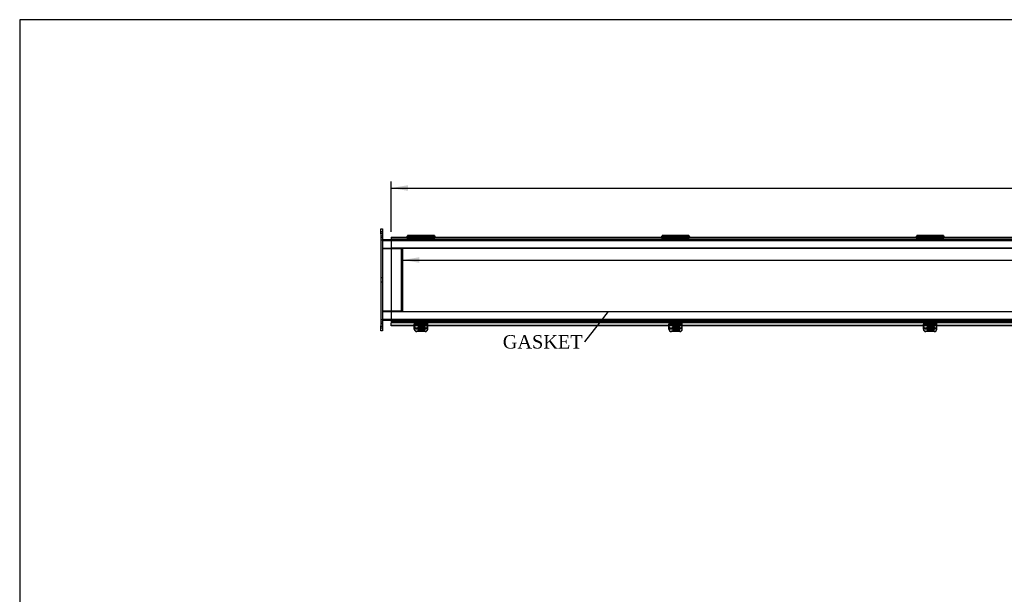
# Model space of a CAD drawing. Header units: inches. Extents: x 1 to 240, y -1 to 159.
# Tile 5 of 14: x 1 to 74, y 116 to 159. Entities that reach past the tile are written whole.
import ezdxf
from ezdxf import colors
from ezdxf.entities.mleader import LeaderData, LeaderLine
from ezdxf.enums import TextEntityAlignment as Align
from ezdxf.lldxf.tags import DXFTag
from ezdxf.math import Vec2, Vec3

# ---------------------------------------------------------------- set-up
doc = ezdxf.new("R2010")
doc.units = ezdxf.units.IN
doc.header["$MEASUREMENT"] = 0
for name, color, linetype in [('COM40176', 7, 'Continuous'), ('COM52631', 7, 'Continuous'), ('COM70666-2', 7, 'Continuous'), ('COM70693-12', 7, 'Continuous'), ('COM70694-12', 7, 'Continuous'), ('COM70695-2', 7, 'Continuous'), ('Default', 7, 'Continuous'), ('GSK11095', 7, 'Continuous'), ('HNG86641-1', 7, 'Continuous'), ('HNG86641-2', 7, 'Continuous'), ('HNG86641-3', 7, 'Continuous'), ('SCS19420', 7, 'Continuous')]:
    doc.layers.add(name, color=color, linetype=linetype)
doc.styles.add('SEACAD_Times_New_Roman', font='times.ttf')
tags = doc.linetypes.add('HIDDEN2', pattern=[0.1875, 0.125, -0.0625]).pattern_tags.tags
tags[6:7] = [DXFTag(74, 4), DXFTag(75, 0), DXFTag(340, '0'), DXFTag(46, 0.0), DXFTag(50, 0.0), DXFTag(44, 0.0), DXFTag(45, 0.0)]
tags[4:5] = [DXFTag(74, 4), DXFTag(75, 0), DXFTag(340, '0'), DXFTag(46, 0.0), DXFTag(50, 0.0), DXFTag(44, 0.0), DXFTag(45, 0.0)]
doc.dimstyles.new('HAMMOND_(STH_-_240x160)', dxfattribs={"dimtxt": 1, "dimasz": 1.25, "dimexe": 0.5, "dimexo": 0.5, "dimgap": 0.25, "dimtad": 0, "dimtih": 1, "dimtoh": 1, "dimzin": 0, "dimdsep": 46, "dimtxsty": 'SEACAD_Times_New_Roman', "dimblk1": '_SE_FILLED', "dimblk2": '_SE_FILLED', "dimsah": 1, "dimcen": 0.5, "dimadec": 0, "dimazin": 0, "dimtfac": 0.8, "dimtofl": 0, "dimtmove": 0, "dimatfit": 3, "dimfxl": 1, "dimtolj": 1, "dimtzin": 0, "dimarcsym": 0})

# ---------------------------------------------------------------- blocks, each defined once
blk = doc.blocks.new('_SE_FILLED')
at = {"color": 0}
blk.add_line((0, 0), (-1, 0), dxfattribs=at)
blk.add_solid([(0, 0), (-1, -0.1665), (-1, 0.1665), (0, 0)], dxfattribs=at)
blk = doc.blocks.new('SE2')
at = {"layer": 'COM40176', "color": 7, "linetype": 'HIDDEN2'}
for p, q in [((30.415, 136.471), (30.415, 136.479)), ((31.415, 136.479), (30.415, 136.479)), ((30.415, 136.471), (30.415, 136.46)), ((31.415, 136.455), (30.415, 136.455)), ((31.415, 136.422), (30.415, 136.422)), ((30.415, 136.198), (31.415, 136.198)), ((30.697, 136.168), (30.697, 136.144)), ((31.118, 136.295), (30.837, 136.295)), ((31.118, 136.271), (30.837, 136.271)), ((30.837, 136.04), (31.113, 136.04)), ((30.837, 136.016), (31.094, 136.016)), ((31.259, 136.144), (31.259, 136.168)), ((31.415, 136.471), (31.415, 136.479)), ((31.415, 136.471), (31.415, 136.46)), ((49.415, 136.471), (49.415, 136.479)), ((50.415, 136.479), (49.415, 136.479)), ((49.415, 136.471), (49.415, 136.46)), ((50.415, 136.455), (49.415, 136.455)), ((50.415, 136.422), (49.415, 136.422)), ((49.415, 136.198), (50.415, 136.198)), ((49.697, 136.168), (49.697, 136.144)), ((50.118, 136.295), (49.837, 136.295)), ((50.118, 136.271), (49.837, 136.271)), ((49.837, 136.04), (50.113, 136.04)), ((49.837, 136.016), (50.094, 136.016)), ((50.259, 136.144), (50.259, 136.168)), ((50.415, 136.471), (50.415, 136.479)), ((50.415, 136.471), (50.415, 136.46)), ((68.415, 136.471), (68.415, 136.479)), ((69.415, 136.479), (68.415, 136.479)), ((68.415, 136.471), (68.415, 136.46)), ((69.415, 136.455), (68.415, 136.455)), ((69.415, 136.422), (68.415, 136.422)), ((68.415, 136.198), (69.415, 136.198)), ((68.697, 136.168), (68.697, 136.144)), ((69.118, 136.295), (68.837, 136.295)), ((69.118, 136.271), (68.837, 136.271)), ((68.837, 136.04), (69.113, 136.04)), ((68.837, 136.016), (69.094, 136.016)), ((69.259, 136.144), (69.259, 136.168)), ((69.415, 136.471), (69.415, 136.479)), ((69.415, 136.471), (69.415, 136.46)), ((30.891, 135.941), (30.603, 135.941)), ((31.227, 135.941), (30.939, 135.941)), ((49.891, 135.941), (49.603, 135.941)), ((50.227, 135.941), (49.939, 135.941)), ((68.891, 135.941), (68.603, 135.941)), ((69.227, 135.941), (68.939, 135.941))]:
    blk.add_line(p, q, dxfattribs=at)
at = {"layer": 'COM40176', "color": 7, "linetype": 'Continuous'}
for p, q in [((30.415, 136.234), (30.415, 136.46)), ((31.415, 136.46), (30.415, 136.46)), ((30.415, 136.141), (30.415, 136.234)), ((30.415, 136.087), (30.415, 136.141)), ((30.415, 136.141), (31.415, 136.141)), ((31.094, 136.016), (31.118, 136.016)), ((31.113, 136.04), (31.118, 136.04)), ((31.415, 136.234), (31.415, 136.46)), ((31.415, 136.141), (31.415, 136.234)), ((31.415, 136.087), (31.415, 136.141)), ((49.415, 136.234), (49.415, 136.46)), ((50.415, 136.46), (49.415, 136.46)), ((49.415, 136.141), (49.415, 136.234)), ((49.415, 136.087), (49.415, 136.141)), ((49.415, 136.141), (50.415, 136.141)), ((50.094, 136.016), (50.118, 136.016)), ((50.113, 136.04), (50.118, 136.04)), ((50.415, 136.234), (50.415, 136.46)), ((50.415, 136.141), (50.415, 136.234)), ((50.415, 136.087), (50.415, 136.141)), ((68.415, 136.234), (68.415, 136.46)), ((69.415, 136.46), (68.415, 136.46)), ((68.415, 136.141), (68.415, 136.234)), ((68.415, 136.087), (68.415, 136.141)), ((68.415, 136.141), (69.415, 136.141)), ((69.094, 136.016), (69.118, 136.016)), ((69.113, 136.04), (69.118, 136.04)), ((69.415, 136.234), (69.415, 136.46)), ((69.415, 136.141), (69.415, 136.234)), ((69.415, 136.087), (69.415, 136.141)), ((31.227, 135.917), (30.603, 135.917)), ((50.227, 135.917), (49.603, 135.917)), ((69.227, 135.917), (68.603, 135.917))]:
    blk.add_line(p, q, dxfattribs=at)
at = {"layer": 'COM40176', "color": 7, "linetype": 'HIDDEN2'}
for centre, major_axis, start_param, end_param in [((30.603, 136.111), (0.188, 0), 3.141593, 4.712389), ((30.837, 136.168), (0.14, 0), 1.570796, 4.712389), ((30.837, 136.144), (0.14, 0), 1.570796, 4.712389), ((31.118, 136.168), (-0.14, 0), 2.930417, 4.712389), ((31.118, 136.144), (-0.14, 0), 3.121159, 4.712389), ((31.227, 136.111), (0.188, 0), 4.712389, 6.283185), ((49.603, 136.111), (0.188, 0), 3.141593, 4.712389), ((49.837, 136.168), (0.14, 0), 1.570796, 4.712389), ((49.837, 136.144), (0.14, 0), 1.570796, 4.712389), ((50.118, 136.168), (-0.14, 0), 2.930417, 4.712389), ((50.118, 136.144), (-0.14, 0), 3.121159, 4.712389), ((50.227, 136.111), (0.188, 0), 4.712389, 6.283185), ((68.603, 136.111), (0.188, 0), 3.141593, 4.712389), ((68.837, 136.168), (0.14, 0), 1.570796, 4.712389), ((68.837, 136.144), (0.14, 0), 1.570796, 4.712389), ((69.118, 136.168), (-0.141, 0), 2.930417, 4.712389), ((69.118, 136.144), (-0.141, 0), 3.121159, 4.712389), ((69.227, 136.111), (0.188, 0), 4.712389, 6.283185)]:
    blk.add_ellipse(centre, major_axis=major_axis, ratio=0.906308, start_param=start_param, end_param=end_param, dxfattribs=at)
at = {"layer": 'COM40176', "color": 7, "linetype": 'Continuous'}
for centre, major_axis, start_param, end_param in [((30.603, 136.087), (-0.188, 0), 0, 1.570796), ((31.118, 136.168), (-0.14, 0), 1.570796, 2.930417), ((31.118, 136.144), (-0.14, 0), 1.570796, 3.121159), ((31.227, 136.087), (-0.188, 0), 1.570796, 3.141593), ((49.603, 136.087), (-0.188, 0), 0, 1.570796), ((50.118, 136.168), (-0.14, 0), 1.570796, 2.930417), ((50.118, 136.144), (-0.14, 0), 1.570796, 3.121159), ((50.227, 136.087), (-0.188, 0), 1.570796, 3.141593), ((68.603, 136.087), (-0.188, 0), 0, 1.570796), ((69.118, 136.168), (-0.141, 0), 1.570796, 2.930417), ((69.118, 136.144), (-0.141, 0), 1.570796, 3.121159), ((69.227, 136.087), (-0.188, 0), 1.570796, 3.141593)]:
    blk.add_ellipse(centre, major_axis=major_axis, ratio=0.906308, start_param=start_param, end_param=end_param, dxfattribs=at)
at = {"layer": 'COM52631', "color": 7, "linetype": 'HIDDEN2'}
for p, q in [((30.415, 136.781), (30.415, 136.686)), ((31.415, 136.781), (31.415, 136.686)), ((49.415, 136.781), (49.415, 136.686)), ((50.415, 136.781), (50.415, 136.686)), ((68.415, 136.781), (68.415, 136.686)), ((69.415, 136.781), (69.415, 136.686)), ((30.415, 136.686), (31.415, 136.686)), ((30.415, 136.686), (30.415, 136.658)), ((30.415, 136.658), (30.415, 136.479)), ((30.603, 136.158), (31.227, 136.158)), ((30.603, 136.118), (31.149, 136.118)), ((30.808, 136.384), (30.808, 136.344)), ((31.021, 136.344), (31.021, 136.384)), ((31.415, 136.658), (31.415, 136.686)), ((31.415, 136.479), (31.415, 136.658)), ((49.415, 136.686), (50.415, 136.686)), ((49.415, 136.686), (49.415, 136.658)), ((49.415, 136.658), (49.415, 136.479)), ((49.603, 136.158), (50.227, 136.158)), ((49.603, 136.118), (50.149, 136.118)), ((49.808, 136.384), (49.808, 136.344)), ((50.021, 136.344), (50.021, 136.384)), ((50.415, 136.658), (50.415, 136.686)), ((50.415, 136.479), (50.415, 136.658)), ((68.415, 136.686), (69.415, 136.686)), ((68.415, 136.686), (68.415, 136.658)), ((68.415, 136.658), (68.415, 136.479)), ((68.603, 136.158), (69.227, 136.158)), ((68.603, 136.118), (69.149, 136.118)), ((68.808, 136.384), (68.808, 136.344)), ((69.021, 136.344), (69.021, 136.384)), ((69.415, 136.658), (69.415, 136.686)), ((69.415, 136.479), (69.415, 136.658))]:
    blk.add_line(p, q, dxfattribs=at)
at = {"layer": 'COM52631', "color": 7, "linetype": 'Continuous'}
for p, q in [((31.149, 136.118), (31.227, 136.118)), ((50.149, 136.118), (50.227, 136.118)), ((69.149, 136.118), (69.227, 136.118))]:
    blk.add_line(p, q, dxfattribs=at)
at = {"layer": 'COM52631', "color": 7, "linetype": 'HIDDEN2'}
for centre, start_param, end_param in [((30.603, 136.328), 0, 1.570796), ((30.603, 136.288), 0, 1.570796), ((31.227, 136.328), 1.570796, 3.141593), ((31.227, 136.288), 1.68406, 3.141593), ((49.603, 136.328), 0, 1.570796), ((49.603, 136.288), 0, 1.570796), ((50.227, 136.328), 1.570796, 3.141593), ((50.227, 136.288), 1.684064, 3.141593), ((68.603, 136.328), 0, 1.570796), ((68.603, 136.288), 0, 1.570796), ((69.227, 136.328), 1.570796, 3.141593), ((69.227, 136.288), 1.684063, 3.141593)]:
    blk.add_ellipse(centre, major_axis=(-0.188, 0), ratio=0.906308, start_param=start_param, end_param=end_param, dxfattribs=at)
for centre, major_axis in [((30.915, 136.384), (0.107, 0)), ((30.915, 136.344), (0.107, 0)), ((49.915, 136.384), (-0.107, 0)), ((49.915, 136.344), (-0.107, 0)), ((68.915, 136.384), (0.107, 0)), ((68.915, 136.344), (0.107, 0))]:
    blk.add_ellipse(centre, major_axis=major_axis, ratio=0.906308, dxfattribs=at)
at = {"layer": 'COM52631', "color": 7, "linetype": 'Continuous'}
for centre, end_param in [((31.227, 136.288), 1.68406), ((50.227, 136.288), 1.684064), ((69.227, 136.288), 1.684063)]:
    blk.add_ellipse(centre, major_axis=(-0.188, 0), ratio=0.906308, start_param=1.570796, end_param=end_param, dxfattribs=at)
at = {"layer": 'COM70666-2', "color": 7, "linetype": 'Continuous'}
for p, q in [((27.915, 143.219), (27.915, 143.594)), ((27.915, 143.594), (28.04, 143.594)), ((28.04, 143.594), (28.04, 143.219)), ((27.915, 143.219), (27.915, 136.344)), ((28.04, 143.219), (28.04, 136.344)), ((27.915, 135.969), (27.915, 136.344)), ((28.04, 135.969), (27.915, 135.969)), ((28.04, 136.344), (28.04, 135.969))]:
    blk.add_line(p, q, dxfattribs=at)
at = {"layer": 'COM70666-2', "color": 7, "linetype": 'HIDDEN2'}
for p, q in [((28.04, 143.359), (27.915, 143.359)), ((28.04, 143.234), (27.915, 143.234)), ((27.915, 143.078), (28.04, 143.078)), ((27.915, 142.953), (28.04, 142.953)), ((28.04, 142.75), (27.915, 142.75)), ((28.04, 139.922), (27.915, 139.922)), ((27.915, 139.641), (28.04, 139.641)), ((27.915, 136.813), (28.04, 136.813)), ((28.04, 136.609), (27.915, 136.609)), ((28.04, 136.484), (27.915, 136.484)), ((27.915, 136.328), (28.04, 136.328)), ((27.915, 136.203), (28.04, 136.203))]:
    blk.add_line(p, q, dxfattribs=at)
at = {"layer": 'COM70693-12', "color": 7, "linetype": 'Continuous'}
for p, q in [((28.04, 142.781), (28.681, 142.781)), ((28.04, 142.156), (28.681, 142.156)), ((28.04, 137.406), (28.681, 137.406)), ((28.04, 136.781), (28.681, 136.781))]:
    blk.add_line(p, q, dxfattribs=at)
at = {"layer": 'COM70693-12', "color": 7, "linetype": 'HIDDEN2'}
for p, q in [((28.04, 142.709), (147.79, 142.709)), ((28.681, 142.781), (147.149, 142.781)), ((28.681, 142.156), (147.149, 142.156)), ((28.04, 136.853), (147.79, 136.853)), ((28.681, 137.406), (147.149, 137.406)), ((28.681, 136.781), (147.149, 136.781))]:
    blk.add_line(p, q, dxfattribs=at)
at = {"layer": 'COM70694-12', "color": 7, "linetype": 'Continuous'}
for p, q in [((28.681, 142.968), (28.681, 142.86)), ((28.681, 142.968), (147.149, 142.968)), ((28.681, 142.86), (28.681, 136.701)), ((28.681, 136.701), (28.681, 136.593)), ((28.681, 136.593), (147.149, 136.593)), ((28.681, 136.593), (28.681, 136.548)), ((28.681, 136.374), (28.681, 136.548)), ((28.681, 136.357), (28.681, 136.374)), ((30.415, 136.374), (28.681, 136.374)), ((30.415, 136.357), (28.681, 136.357)), ((49.415, 136.374), (31.415, 136.374)), ((49.415, 136.357), (31.415, 136.357)), ((68.415, 136.374), (50.415, 136.374)), ((68.415, 136.357), (50.415, 136.357)), ((87.415, 136.374), (69.415, 136.374)), ((87.415, 136.357), (69.415, 136.357))]:
    blk.add_line(p, q, dxfattribs=at)
at = {"layer": 'COM70694-12', "color": 7, "linetype": 'HIDDEN2'}
for p, q in [((29.885, 142.896), (29.885, 142.968)), ((29.945, 142.968), (29.945, 142.896)), ((31.885, 142.896), (31.885, 142.968)), ((31.945, 142.968), (31.945, 142.896)), ((48.885, 142.896), (48.885, 142.968)), ((48.945, 142.968), (48.945, 142.896)), ((50.885, 142.896), (50.885, 142.968)), ((50.945, 142.968), (50.945, 142.896)), ((67.885, 142.896), (67.885, 142.968)), ((67.945, 142.968), (67.945, 142.896)), ((69.885, 142.896), (69.885, 142.968)), ((69.945, 142.968), (69.945, 142.896)), ((31.415, 136.374), (30.415, 136.374)), ((31.415, 136.357), (30.415, 136.357)), ((50.415, 136.374), (49.415, 136.374)), ((50.415, 136.357), (49.415, 136.357)), ((69.415, 136.374), (68.415, 136.374)), ((69.415, 136.357), (68.415, 136.357))]:
    blk.add_line(p, q, dxfattribs=at)
at = {"layer": 'COM70695-2', "color": 7, "linetype": 'Continuous'}
for p, q in [((28.04, 142.125), (28.681, 142.125)), ((28.681, 137.437), (28.04, 137.437))]:
    blk.add_line(p, q, dxfattribs=at)
at = {"layer": 'COM70695-2', "color": 7, "linetype": 'HIDDEN2'}
for p, q in [((28.681, 142.125), (29.54, 142.125)), ((29.54, 142.125), (29.54, 137.437)), ((29.54, 137.437), (28.681, 137.437))]:
    blk.add_line(p, q, dxfattribs=at)
at = {"layer": 'GSK11095', "color": 7, "linetype": 'HIDDEN2'}
for p, q in [((147.149, 142.896), (28.681, 142.896)), ((28.681, 142.896), (28.681, 142.896)), ((147.149, 142.146), (28.681, 142.146)), ((28.681, 142.146), (28.681, 142.146)), ((28.681, 142.146), (29.431, 142.146)), ((29.431, 142.146), (29.431, 142.146)), ((29.431, 142.146), (29.431, 137.415)), ((28.681, 137.415), (28.681, 137.415)), ((28.681, 137.415), (147.149, 137.415)), ((28.681, 137.415), (29.431, 137.415)), ((29.431, 137.415), (29.431, 137.415)), ((28.681, 136.665), (28.681, 136.665)), ((28.681, 136.665), (147.149, 136.665))]:
    blk.add_line(p, q, dxfattribs=at)
at = {"layer": 'HNG86641-1', "color": 7, "linetype": 'HIDDEN2'}
for p, q in [((29.915, 142.821), (29.915, 142.896)), ((31.915, 142.821), (29.915, 142.821)), ((31.411, 143.021), (30.419, 143.021)), ((30.419, 142.968), (30.419, 142.901)), ((31.411, 142.932), (30.419, 142.932)), ((31.411, 142.901), (30.419, 142.901)), ((30.419, 142.896), (30.419, 142.901)), ((30.419, 142.896), (30.419, 142.821)), ((31.411, 142.901), (31.411, 142.968)), ((31.411, 142.901), (31.411, 142.896)), ((31.411, 142.896), (31.411, 142.821)), ((31.915, 142.821), (31.915, 142.896)), ((48.915, 142.821), (48.915, 142.896)), ((50.915, 142.821), (48.915, 142.821)), ((50.411, 143.021), (49.419, 143.021)), ((49.419, 142.968), (49.419, 142.901)), ((50.411, 142.932), (49.419, 142.932)), ((50.411, 142.901), (49.419, 142.901)), ((49.419, 142.896), (49.419, 142.901)), ((49.419, 142.896), (49.419, 142.821)), ((50.411, 142.901), (50.411, 142.968)), ((50.411, 142.901), (50.411, 142.896)), ((50.411, 142.896), (50.411, 142.821)), ((50.915, 142.821), (50.915, 142.896)), ((67.915, 142.821), (67.915, 142.896)), ((69.915, 142.821), (67.915, 142.821)), ((69.411, 143.021), (68.419, 143.021)), ((68.419, 142.968), (68.419, 142.901)), ((69.411, 142.932), (68.419, 142.932)), ((69.411, 142.901), (68.419, 142.901)), ((68.419, 142.896), (68.419, 142.901)), ((68.419, 142.896), (68.419, 142.821)), ((69.411, 142.901), (69.411, 142.968)), ((69.411, 142.901), (69.411, 142.896)), ((69.411, 142.896), (69.411, 142.821)), ((69.915, 142.821), (69.915, 142.896))]:
    blk.add_line(p, q, dxfattribs=at)
at = {"layer": 'HNG86641-1', "color": 7, "linetype": 'Continuous'}
for p, q in [((30.419, 143.096), (30.419, 142.968)), ((31.411, 143.096), (30.419, 143.096)), ((31.411, 142.968), (31.411, 143.096)), ((49.419, 143.096), (49.419, 142.968)), ((50.411, 143.096), (49.419, 143.096)), ((50.411, 142.968), (50.411, 143.096)), ((68.419, 143.096), (68.419, 142.968)), ((69.411, 143.096), (68.419, 143.096)), ((69.411, 142.968), (69.411, 143.096))]:
    blk.add_line(p, q, dxfattribs=at)
at = {"layer": 'HNG86641-2', "color": 7, "linetype": 'Continuous'}
for p, q in [((29.915, 143.096), (29.915, 142.968)), ((30.411, 143.096), (29.915, 143.096)), ((30.411, 143.096), (30.411, 142.968)), ((31.419, 142.968), (31.419, 143.096)), ((31.915, 143.096), (31.419, 143.096)), ((31.915, 143.096), (31.915, 142.968)), ((48.915, 143.096), (48.915, 142.968)), ((49.411, 143.096), (48.915, 143.096)), ((49.411, 143.096), (49.411, 142.968)), ((50.419, 142.968), (50.419, 143.096)), ((50.915, 143.096), (50.419, 143.096)), ((50.915, 143.096), (50.915, 142.968)), ((67.915, 143.096), (67.915, 142.968)), ((68.411, 143.096), (67.915, 143.096)), ((68.411, 143.096), (68.411, 142.968)), ((69.419, 142.968), (69.419, 143.096)), ((69.915, 143.096), (69.419, 143.096)), ((69.915, 143.096), (69.915, 142.968))]:
    blk.add_line(p, q, dxfattribs=at)
at = {"layer": 'HNG86641-2', "color": 7, "linetype": 'HIDDEN2'}
for p, q in [((30.411, 143.021), (29.915, 143.021)), ((29.915, 142.968), (29.915, 142.896)), ((29.915, 142.921), (30.411, 142.921)), ((29.915, 142.875), (30.411, 142.875)), ((29.915, 142.856), (31.915, 142.856)), ((29.915, 142.821), (29.915, 142.781)), ((30.411, 142.968), (30.411, 142.823)), ((31.419, 142.865), (30.411, 142.865)), ((30.411, 142.823), (30.411, 142.788)), ((30.411, 142.788), (31.419, 142.788)), ((31.915, 143.021), (31.419, 143.021)), ((31.419, 142.823), (31.419, 142.968)), ((31.419, 142.921), (31.915, 142.921)), ((31.419, 142.875), (31.915, 142.875)), ((31.419, 142.788), (31.419, 142.823)), ((31.915, 142.968), (31.915, 142.896)), ((31.915, 142.821), (31.915, 142.781)), ((49.411, 143.021), (48.915, 143.021)), ((48.915, 142.968), (48.915, 142.896)), ((48.915, 142.921), (49.411, 142.921)), ((48.915, 142.875), (49.411, 142.875)), ((48.915, 142.856), (50.915, 142.856)), ((48.915, 142.821), (48.915, 142.781)), ((49.411, 142.968), (49.411, 142.823)), ((50.419, 142.865), (49.411, 142.865)), ((49.411, 142.823), (49.411, 142.788)), ((49.411, 142.788), (50.419, 142.788)), ((50.915, 143.021), (50.419, 143.021)), ((50.419, 142.823), (50.419, 142.968)), ((50.419, 142.921), (50.915, 142.921)), ((50.419, 142.875), (50.915, 142.875)), ((50.419, 142.788), (50.419, 142.823)), ((50.915, 142.968), (50.915, 142.896)), ((50.915, 142.821), (50.915, 142.781)), ((68.411, 143.021), (67.915, 143.021)), ((67.915, 142.968), (67.915, 142.896)), ((67.915, 142.921), (68.411, 142.921)), ((67.915, 142.875), (68.411, 142.875)), ((67.915, 142.856), (69.915, 142.856)), ((67.915, 142.821), (67.915, 142.781)), ((68.411, 142.968), (68.411, 142.823)), ((69.419, 142.865), (68.411, 142.865)), ((68.411, 142.823), (68.411, 142.788)), ((68.411, 142.788), (69.419, 142.788)), ((69.915, 143.021), (69.419, 143.021)), ((69.419, 142.823), (69.419, 142.968)), ((69.419, 142.921), (69.915, 142.921)), ((69.419, 142.875), (69.915, 142.875)), ((69.419, 142.788), (69.419, 142.823)), ((69.915, 142.968), (69.915, 142.896)), ((69.915, 142.821), (69.915, 142.781))]:
    blk.add_line(p, q, dxfattribs=at)
at = {"layer": 'HNG86641-3', "color": 7, "linetype": 'Continuous'}
for p, q in [((29.915, 143.021), (29.902, 143.021)), ((30.419, 143.021), (30.411, 143.021)), ((31.419, 143.021), (31.411, 143.021)), ((31.927, 143.021), (31.915, 143.021)), ((48.915, 143.021), (48.902, 143.021)), ((49.419, 143.021), (49.411, 143.021)), ((50.419, 143.021), (50.411, 143.021)), ((50.927, 143.021), (50.915, 143.021)), ((67.915, 143.021), (67.902, 143.021)), ((68.419, 143.021), (68.411, 143.021)), ((69.419, 143.021), (69.411, 143.021)), ((69.927, 143.021), (69.915, 143.021))]:
    blk.add_line(p, q, dxfattribs=at)
at = {"layer": 'HNG86641-3', "color": 7, "linetype": 'HIDDEN2'}
for p, q in [((30.411, 143.021), (29.915, 143.021)), ((31.411, 143.021), (30.419, 143.021)), ((31.915, 143.021), (31.419, 143.021)), ((49.411, 143.021), (48.915, 143.021)), ((50.411, 143.021), (49.419, 143.021)), ((50.915, 143.021), (50.419, 143.021)), ((68.411, 143.021), (67.915, 143.021)), ((69.411, 143.021), (68.419, 143.021)), ((69.915, 143.021), (69.419, 143.021))]:
    blk.add_line(p, q, dxfattribs=at)
for centre, start, end in [((29.902, 142.958), 171.25715, 270), ((31.927, 142.958), 270, 0), ((31.927, 142.958), 0, 8.74285), ((48.902, 142.958), 171.25715, 270), ((50.927, 142.958), 270, 0), ((50.927, 142.958), 0, 8.74285), ((67.902, 142.958), 171.25715, 270), ((69.927, 142.958), 270, 0), ((69.927, 142.958), 0, 8.74285)]:
    blk.add_arc(centre, 0.0625, start, end, dxfattribs=at)
at = {"layer": 'HNG86641-3', "color": 7, "linetype": 'Continuous'}
for centre, start, end in [((29.902, 142.958), 90, 171.25715), ((31.927, 142.958), 8.74285, 90), ((48.902, 142.958), 90, 171.25715), ((50.927, 142.958), 8.74285, 90), ((67.902, 142.958), 90, 171.25715), ((69.927, 142.958), 8.74285, 90)]:
    blk.add_arc(centre, 0.0625, start, end, dxfattribs=at)
at = {"layer": 'SCS19420', "color": 7, "linetype": 'HIDDEN2'}
for p, q in [((30.675, 136.181), (30.675, 136.168)), ((30.855, 136.179), (30.689, 136.179)), ((30.79, 136.477), (30.79, 136.193)), ((30.855, 136.151), (30.801, 136.151)), ((30.838, 136.193), (30.838, 136.174)), ((30.838, 136.193), (30.888, 136.193)), ((30.838, 136.174), (30.838, 136.173)), ((30.855, 136.174), (30.838, 136.174)), ((30.838, 136.173), (30.838, 136.141)), ((30.888, 136.147), (30.838, 136.147)), ((30.869, 136.193), (30.855, 136.179)), ((30.855, 136.178), (30.855, 136.179)), ((30.855, 136.178), (30.855, 136.151)), ((30.888, 136.174), (30.855, 136.174)), ((30.855, 136.151), (30.88, 136.173)), ((30.95, 136.264), (30.88, 136.264)), ((30.88, 136.264), (30.88, 136.232)), ((30.88, 136.232), (30.88, 136.222)), ((30.88, 136.222), (30.88, 136.173)), ((30.888, 136.238), (30.888, 136.219)), ((30.888, 136.238), (30.938, 136.238)), ((30.938, 136.219), (30.888, 136.219)), ((30.888, 136.219), (30.888, 136.174)), ((30.888, 136.147), (30.888, 136.141)), ((30.938, 136.238), (30.938, 136.219)), ((30.938, 136.174), (30.938, 136.219)), ((30.938, 136.193), (30.988, 136.193)), ((30.975, 136.174), (30.938, 136.174)), ((30.938, 136.147), (30.938, 136.141)), ((30.988, 136.147), (30.938, 136.147)), ((30.95, 136.264), (30.95, 136.232)), ((30.95, 136.222), (30.95, 136.232)), ((30.95, 136.173), (30.95, 136.222)), ((30.95, 136.173), (30.975, 136.151)), ((30.975, 136.179), (30.961, 136.193)), ((30.975, 136.179), (30.975, 136.178)), ((31.141, 136.179), (30.975, 136.179)), ((30.975, 136.151), (30.975, 136.178)), ((30.988, 136.174), (30.975, 136.174)), ((31.029, 136.151), (30.975, 136.151)), ((30.988, 136.193), (30.988, 136.174)), ((30.988, 136.173), (30.988, 136.174)), ((30.988, 136.141), (30.988, 136.173)), ((31.04, 136.193), (31.04, 136.477)), ((31.155, 136.168), (31.155, 136.181)), ((49.675, 136.181), (49.675, 136.168)), ((49.855, 136.179), (49.689, 136.179)), ((49.79, 136.477), (49.79, 136.193)), ((49.855, 136.151), (49.801, 136.151)), ((49.838, 136.193), (49.838, 136.174)), ((49.838, 136.193), (49.888, 136.193)), ((49.838, 136.174), (49.838, 136.173)), ((49.855, 136.174), (49.838, 136.174)), ((49.838, 136.173), (49.838, 136.141)), ((49.888, 136.147), (49.838, 136.147)), ((49.869, 136.193), (49.855, 136.179)), ((49.855, 136.178), (49.855, 136.179)), ((49.855, 136.178), (49.855, 136.151)), ((49.888, 136.174), (49.855, 136.174)), ((49.855, 136.151), (49.88, 136.173)), ((49.95, 136.264), (49.88, 136.264)), ((49.88, 136.264), (49.88, 136.232)), ((49.88, 136.232), (49.88, 136.222)), ((49.88, 136.222), (49.88, 136.173)), ((49.888, 136.238), (49.888, 136.219)), ((49.888, 136.238), (49.938, 136.238)), ((49.938, 136.219), (49.888, 136.219)), ((49.888, 136.219), (49.888, 136.174)), ((49.888, 136.147), (49.888, 136.141)), ((49.938, 136.238), (49.938, 136.219)), ((49.938, 136.174), (49.938, 136.219)), ((49.938, 136.193), (49.988, 136.193)), ((49.975, 136.174), (49.938, 136.174)), ((49.938, 136.147), (49.938, 136.141)), ((49.988, 136.147), (49.938, 136.147)), ((49.95, 136.264), (49.95, 136.232)), ((49.95, 136.222), (49.95, 136.232)), ((49.95, 136.173), (49.95, 136.222)), ((49.95, 136.173), (49.975, 136.151)), ((49.975, 136.179), (49.961, 136.193)), ((49.975, 136.179), (49.975, 136.178)), ((50.141, 136.179), (49.975, 136.179)), ((49.975, 136.151), (49.975, 136.178)), ((49.988, 136.174), (49.975, 136.174)), ((50.029, 136.151), (49.975, 136.151)), ((49.988, 136.193), (49.988, 136.174)), ((49.988, 136.173), (49.988, 136.174)), ((49.988, 136.141), (49.988, 136.173)), ((50.04, 136.193), (50.04, 136.477)), ((50.155, 136.168), (50.155, 136.181)), ((68.675, 136.181), (68.675, 136.168)), ((68.855, 136.179), (68.689, 136.179)), ((68.79, 136.477), (68.79, 136.193)), ((68.855, 136.151), (68.801, 136.151)), ((68.838, 136.193), (68.838, 136.174)), ((68.838, 136.193), (68.888, 136.193)), ((68.838, 136.174), (68.838, 136.173)), ((68.855, 136.174), (68.838, 136.174)), ((68.838, 136.173), (68.838, 136.141)), ((68.888, 136.147), (68.838, 136.147)), ((68.869, 136.193), (68.855, 136.179)), ((68.855, 136.178), (68.855, 136.179)), ((68.855, 136.178), (68.855, 136.151)), ((68.888, 136.174), (68.855, 136.174)), ((68.855, 136.151), (68.88, 136.173)), ((68.95, 136.264), (68.88, 136.264)), ((68.88, 136.264), (68.88, 136.232)), ((68.88, 136.232), (68.88, 136.222)), ((68.88, 136.222), (68.88, 136.173)), ((68.888, 136.238), (68.888, 136.219)), ((68.888, 136.238), (68.938, 136.238)), ((68.938, 136.219), (68.888, 136.219)), ((68.888, 136.219), (68.888, 136.174)), ((68.888, 136.147), (68.888, 136.141)), ((68.938, 136.238), (68.938, 136.219)), ((68.938, 136.174), (68.938, 136.219)), ((68.938, 136.193), (68.988, 136.193)), ((68.975, 136.174), (68.938, 136.174)), ((68.938, 136.147), (68.938, 136.141)), ((68.988, 136.147), (68.938, 136.147)), ((68.95, 136.264), (68.95, 136.232)), ((68.95, 136.222), (68.95, 136.232)), ((68.95, 136.173), (68.95, 136.222)), ((68.95, 136.173), (68.975, 136.151)), ((68.975, 136.179), (68.961, 136.193)), ((68.975, 136.179), (68.975, 136.178)), ((69.141, 136.179), (68.975, 136.179)), ((68.975, 136.151), (68.975, 136.178)), ((68.988, 136.174), (68.975, 136.174)), ((69.029, 136.151), (68.975, 136.151)), ((68.988, 136.193), (68.988, 136.174)), ((68.988, 136.173), (68.988, 136.174)), ((68.988, 136.141), (68.988, 136.173)), ((69.04, 136.193), (69.04, 136.477)), ((69.155, 136.168), (69.155, 136.181))]:
    blk.add_line(p, q, dxfattribs=at)
at = {"layer": 'SCS19420', "color": 7, "linetype": 'Continuous'}
for p, q in [((30.8, 136.087), (30.855, 136.087)), ((30.838, 136.141), (30.838, 136.128)), ((30.838, 136.128), (30.888, 136.128)), ((30.855, 136.115), (30.855, 136.128)), ((30.855, 136.087), (30.855, 136.115)), ((30.88, 136.065), (30.855, 136.087)), ((30.88, 136.098), (30.88, 136.092)), ((30.88, 136.092), (30.88, 136.065)), ((30.88, 136.065), (30.88, 136.014)), ((30.88, 136.037), (30.95, 136.037)), ((30.88, 136.014), (30.88, 136.006)), ((30.888, 136.141), (30.888, 136.128)), ((30.888, 136.128), (30.888, 136.083)), ((30.938, 136.102), (30.888, 136.102)), ((30.888, 136.083), (30.938, 136.083)), ((30.938, 136.141), (30.938, 136.128)), ((30.938, 136.128), (30.988, 136.128)), ((30.938, 136.083), (30.938, 136.128)), ((30.95, 136.092), (30.95, 136.098)), ((30.95, 136.065), (30.95, 136.092)), ((30.975, 136.087), (30.95, 136.065)), ((30.95, 136.014), (30.95, 136.065)), ((30.95, 136.006), (30.95, 136.014)), ((30.975, 136.128), (30.975, 136.115)), ((30.975, 136.115), (30.975, 136.087)), ((30.975, 136.087), (31.03, 136.087)), ((30.988, 136.128), (30.988, 136.141)), ((49.8, 136.087), (49.855, 136.087)), ((49.838, 136.141), (49.838, 136.128)), ((49.838, 136.128), (49.888, 136.128)), ((49.855, 136.115), (49.855, 136.128)), ((49.855, 136.087), (49.855, 136.115)), ((49.88, 136.065), (49.855, 136.087)), ((49.88, 136.098), (49.88, 136.092)), ((49.88, 136.092), (49.88, 136.065)), ((49.88, 136.065), (49.88, 136.014)), ((49.88, 136.037), (49.95, 136.037)), ((49.88, 136.014), (49.88, 136.006)), ((49.888, 136.141), (49.888, 136.128)), ((49.888, 136.128), (49.888, 136.083)), ((49.938, 136.102), (49.888, 136.102)), ((49.888, 136.083), (49.938, 136.083)), ((49.938, 136.141), (49.938, 136.128)), ((49.938, 136.128), (49.988, 136.128)), ((49.938, 136.083), (49.938, 136.128)), ((49.95, 136.092), (49.95, 136.098)), ((49.95, 136.065), (49.95, 136.092)), ((49.975, 136.087), (49.95, 136.065)), ((49.95, 136.014), (49.95, 136.065)), ((49.95, 136.006), (49.95, 136.014)), ((49.975, 136.128), (49.975, 136.115)), ((49.975, 136.115), (49.975, 136.087)), ((49.975, 136.087), (50.03, 136.087)), ((49.988, 136.128), (49.988, 136.141)), ((68.8, 136.087), (68.855, 136.087)), ((68.838, 136.141), (68.838, 136.128)), ((68.838, 136.128), (68.888, 136.128)), ((68.855, 136.115), (68.855, 136.128)), ((68.855, 136.087), (68.855, 136.115)), ((68.88, 136.065), (68.855, 136.087)), ((68.88, 136.098), (68.88, 136.092)), ((68.88, 136.092), (68.88, 136.065)), ((68.88, 136.065), (68.88, 136.014)), ((68.88, 136.037), (68.95, 136.037)), ((68.88, 136.014), (68.88, 136.006)), ((68.888, 136.141), (68.888, 136.128)), ((68.888, 136.128), (68.888, 136.083)), ((68.938, 136.102), (68.888, 136.102)), ((68.888, 136.083), (68.938, 136.083)), ((68.938, 136.141), (68.938, 136.128)), ((68.938, 136.128), (68.988, 136.128)), ((68.938, 136.083), (68.938, 136.128)), ((68.95, 136.092), (68.95, 136.098)), ((68.95, 136.065), (68.95, 136.092)), ((68.975, 136.087), (68.95, 136.065)), ((68.95, 136.014), (68.95, 136.065)), ((68.95, 136.006), (68.95, 136.014)), ((68.975, 136.128), (68.975, 136.115)), ((68.975, 136.115), (68.975, 136.087)), ((68.975, 136.087), (69.03, 136.087)), ((68.988, 136.128), (68.988, 136.141))]:
    blk.add_line(p, q, dxfattribs=at)
for centre, radius, start, end in [((30.707, 136.13), 0.0223, 184.89884, 222.86747), ((30.789, 136.274), 0.187, 238.3771, 273.31858), ((30.915, 141.817), 5.811, 269.65493, 270.34507), ((31.042, 136.269), 0.182, 266.1841, 302.12022), ((31.123, 136.13), 0.0223, 317.13741, 355.09628), ((49.707, 136.13), 0.0223, 184.89884, 222.86747), ((49.789, 136.274), 0.187, 238.3771, 273.31858), ((49.915, 141.817), 5.811, 269.65493, 270.34507), ((50.042, 136.269), 0.182, 266.1841, 302.12022), ((50.123, 136.13), 0.0223, 317.13741, 355.09628), ((68.707, 136.13), 0.0223, 184.89884, 222.86747), ((68.789, 136.274), 0.187, 238.3771, 273.31858), ((68.915, 141.817), 5.811, 269.65493, 270.34507), ((69.042, 136.269), 0.182, 266.1841, 302.12022), ((69.123, 136.13), 0.0223, 317.13741, 355.09628)]:
    blk.add_arc(centre, radius, start, end, dxfattribs=at)
at = {"layer": 'SCS19420', "color": 7, "linetype": 'HIDDEN2'}
for centre, radius, start, end in [((30.788, 136.333), 0.183, 237.9577, 273.8444), ((30.915, 140.296), 4.063, 269.50645, 270.49355), ((31.039, 136.344), 0.194, 267.16026, 301.03765), ((49.788, 136.333), 0.183, 237.9577, 273.8444), ((49.915, 140.296), 4.063, 269.50645, 270.49355), ((50.039, 136.344), 0.194, 267.16026, 301.03765), ((68.788, 136.333), 0.183, 237.9577, 273.8444), ((68.915, 140.296), 4.063, 269.50645, 270.49355), ((69.039, 136.344), 0.194, 267.16026, 301.03765)]:
    blk.add_arc(centre, radius, start, end, dxfattribs=at)
for centre, major_axis, start_param, end_param in [((30.915, 136.181), (0.24, 0), 2.81217, 3.141593), ((30.915, 136.149), (0.231, 0), 3.027001, 3.181561), ((30.915, 136.181), (0.24, 0), 5.683863, 5.98907), ((30.915, 136.181), (0.24, 0), 0, 0.58397), ((30.915, 136.149), (-0.231, 0), 3.101624, 3.256184), ((30.915, 136.181), (0.24, 0), 6.006445, 6.283185), ((49.915, 136.181), (0.24, 0), 2.81217, 3.141593), ((49.915, 136.149), (0.231, 0), 3.027001, 3.181561), ((49.915, 136.181), (0.24, 0), 5.683863, 5.98907), ((49.915, 136.181), (0.24, 0), 0, 0.58397), ((49.915, 136.149), (-0.231, 0), 3.101624, 3.256184), ((49.915, 136.181), (0.24, 0), 6.006445, 6.283185), ((68.915, 136.181), (0.24, 0), 2.81217, 3.141593), ((68.915, 136.149), (0.231, 0), 3.027001, 3.181561), ((68.915, 136.181), (0.24, 0), 5.683863, 5.98907), ((68.915, 136.181), (0.24, 0), 0, 0.58397), ((68.915, 136.149), (-0.231, 0), 3.101624, 3.256184), ((68.915, 136.181), (0.24, 0), 6.006445, 6.283185)]:
    blk.add_ellipse(centre, major_axis=major_axis, ratio=0.906308, start_param=start_param, end_param=end_param, dxfattribs=at)
at = {"layer": 'SCS19420', "color": 7, "linetype": 'Continuous'}
for centre, major_axis, start_param, end_param in [((30.915, 136.149), (0.231, 0), 3.181561, 3.243651), ((30.915, 136.149), (-0.231, 0), 3.039534, 3.101624), ((49.915, 136.149), (0.231, 0), 3.181561, 3.243651), ((49.915, 136.149), (-0.231, 0), 3.039534, 3.101624), ((68.915, 136.149), (0.231, 0), 3.181561, 3.243651), ((68.915, 136.149), (-0.231, 0), 3.039534, 3.101624)]:
    blk.add_ellipse(centre, major_axis=major_axis, ratio=0.906308, start_param=start_param, end_param=end_param, dxfattribs=at)
at = {"layer": 'SCS19420', "color": 7, "linetype": 'HIDDEN2'}
for centre, major_axis in [((30.915, 136.477), (-0.125, 0)), ((30.915, 136.193), (-0.125, 0)), ((30.915, 136.502), (-0.065, 0)), ((49.915, 136.477), (-0.125, 0)), ((49.915, 136.193), (-0.125, 0)), ((49.915, 136.502), (0.065, 0)), ((68.915, 136.477), (0.125, 0)), ((68.915, 136.193), (-0.125, 0)), ((68.915, 136.502), (-0.065, 0))]:
    blk.add_ellipse(centre, major_axis=major_axis, ratio=0.906308, dxfattribs=at)
for points, knots in [([(30.676, 136.169), (30.676, 136.16), (30.676, 136.151), (30.676, 136.142), (30.677, 136.141)], [0, 0, 0, 0, 0.03248869, 0.03852271, 0.03852271, 0.03852271, 0.03852271]), ([(30.685, 136.173), (30.686, 136.176), (30.686, 136.178), (30.689, 136.179), (30.69, 136.179), (30.691, 136.178)], [0, 0, 0, 0, 0.5, 0.5, 1, 1, 1, 1]), ([(31.114, 136.303), (31.11, 136.309), (31.1, 136.323), (31.077, 136.344), (31.048, 136.365), (31.015, 136.382), (30.98, 136.394), (30.943, 136.4), (30.906, 136.402), (30.869, 136.398), (30.832, 136.388), (30.798, 136.374), (30.767, 136.355), (30.739, 136.332), (30.716, 136.305), (30.698, 136.278), (30.692, 136.261), (30.689, 136.253)], [0, 0, 0, 0, 0.039412, 0.10913, 0.179006, 0.24903, 0.319178, 0.389424, 0.459743, 0.530113, 0.600508, 0.670902, 0.741265, 0.811558, 0.88174, 0.951769, 1, 1, 1, 1]), ([(30.88, 136.204), (30.875, 136.199), (30.87, 136.195), (30.863, 136.187), (30.861, 136.185), (30.858, 136.181), (30.857, 136.18), (30.856, 136.177), (30.855, 136.175), (30.855, 136.174)], [0, 0, 0, 0, 0.5, 0.5, 0.75, 0.75, 0.875, 0.875, 1, 1, 1, 1]), ([(30.975, 136.174), (30.975, 136.175), (30.974, 136.177), (30.973, 136.18), (30.972, 136.181), (30.969, 136.185), (30.967, 136.187), (30.96, 136.195), (30.955, 136.199), (30.95, 136.204)], [0, 0, 0, 0, 0.125, 0.125, 0.25, 0.25, 0.5, 0.5, 1, 1, 1, 1]), ([(31.139, 136.178), (31.14, 136.179), (31.141, 136.179), (31.144, 136.178), (31.144, 136.176), (31.145, 136.173)], [0, 0, 0, 0, 0.5, 0.5, 1, 1, 1, 1]), ([(31.153, 136.141), (31.154, 136.144), (31.155, 136.154), (31.155, 136.162), (31.155, 136.168)], [0.96193963, 0.96193963, 0.96193963, 0.96193963, 0.97686846, 1, 1, 1, 1]), ([(49.676, 136.169), (49.676, 136.16), (49.676, 136.151), (49.676, 136.142), (49.677, 136.141)], [0, 0, 0, 0, 0.03248869, 0.03852271, 0.03852271, 0.03852271, 0.03852271]), ([(49.685, 136.173), (49.686, 136.176), (49.686, 136.178), (49.689, 136.179), (49.69, 136.179), (49.691, 136.178)], [0, 0, 0, 0, 0.5, 0.5, 1, 1, 1, 1]), ([(50.114, 136.303), (50.11, 136.309), (50.1, 136.323), (50.077, 136.344), (50.048, 136.365), (50.015, 136.382), (49.98, 136.394), (49.943, 136.4), (49.906, 136.402), (49.869, 136.398), (49.832, 136.388), (49.798, 136.374), (49.767, 136.355), (49.739, 136.332), (49.716, 136.305), (49.698, 136.278), (49.692, 136.261), (49.689, 136.253)], [0, 0, 0, 0, 0.039412, 0.10913, 0.179006, 0.24903, 0.319178, 0.389424, 0.459743, 0.530113, 0.600508, 0.670902, 0.741265, 0.811558, 0.88174, 0.951769, 1, 1, 1, 1]), ([(49.88, 136.204), (49.875, 136.199), (49.87, 136.195), (49.863, 136.187), (49.861, 136.185), (49.858, 136.181), (49.857, 136.18), (49.856, 136.177), (49.855, 136.175), (49.855, 136.174)], [0, 0, 0, 0, 0.5, 0.5, 0.75, 0.75, 0.875, 0.875, 1, 1, 1, 1]), ([(49.975, 136.174), (49.975, 136.175), (49.974, 136.177), (49.973, 136.18), (49.972, 136.181), (49.969, 136.185), (49.967, 136.187), (49.96, 136.195), (49.955, 136.199), (49.95, 136.204)], [0, 0, 0, 0, 0.125, 0.125, 0.25, 0.25, 0.5, 0.5, 1, 1, 1, 1]), ([(50.139, 136.178), (50.14, 136.179), (50.141, 136.179), (50.144, 136.178), (50.144, 136.176), (50.145, 136.173)], [0, 0, 0, 0, 0.5, 0.5, 1, 1, 1, 1]), ([(50.153, 136.141), (50.154, 136.144), (50.155, 136.154), (50.155, 136.162), (50.155, 136.168)], [0.96193963, 0.96193963, 0.96193963, 0.96193963, 0.97686846, 1, 1, 1, 1]), ([(68.676, 136.169), (68.676, 136.16), (68.676, 136.151), (68.676, 136.142), (68.677, 136.141)], [0, 0, 0, 0, 0.03248869, 0.03852271, 0.03852271, 0.03852271, 0.03852271]), ([(68.685, 136.173), (68.686, 136.176), (68.686, 136.178), (68.689, 136.179), (68.69, 136.179), (68.691, 136.178)], [0, 0, 0, 0, 0.5, 0.5, 1, 1, 1, 1]), ([(69.114, 136.303), (69.11, 136.309), (69.1, 136.323), (69.077, 136.344), (69.048, 136.365), (69.015, 136.382), (68.98, 136.394), (68.943, 136.4), (68.906, 136.402), (68.869, 136.398), (68.832, 136.388), (68.798, 136.374), (68.767, 136.355), (68.739, 136.332), (68.716, 136.305), (68.698, 136.278), (68.692, 136.261), (68.689, 136.253)], [0, 0, 0, 0, 0.039412, 0.10913, 0.179006, 0.24903, 0.319178, 0.389424, 0.459743, 0.530113, 0.600508, 0.670902, 0.741265, 0.811558, 0.88174, 0.951769, 1, 1, 1, 1]), ([(68.88, 136.204), (68.875, 136.199), (68.87, 136.195), (68.863, 136.187), (68.861, 136.185), (68.858, 136.181), (68.857, 136.18), (68.856, 136.177), (68.855, 136.175), (68.855, 136.174)], [0, 0, 0, 0, 0.5, 0.5, 0.75, 0.75, 0.875, 0.875, 1, 1, 1, 1]), ([(68.975, 136.174), (68.975, 136.175), (68.974, 136.177), (68.973, 136.18), (68.972, 136.181), (68.969, 136.185), (68.967, 136.187), (68.96, 136.195), (68.955, 136.199), (68.95, 136.204)], [0, 0, 0, 0, 0.125, 0.125, 0.25, 0.25, 0.5, 0.5, 1, 1, 1, 1]), ([(69.139, 136.178), (69.14, 136.179), (69.141, 136.179), (69.144, 136.178), (69.144, 136.176), (69.145, 136.173)], [0, 0, 0, 0, 0.5, 0.5, 1, 1, 1, 1]), ([(69.153, 136.141), (69.154, 136.144), (69.155, 136.154), (69.155, 136.162), (69.155, 136.168)], [0.96193963, 0.96193963, 0.96193963, 0.96193963, 0.97686846, 1, 1, 1, 1])]:
    blk.add_open_spline(points, degree=3, knots=knots, dxfattribs=at)
at = {"layer": 'SCS19420', "color": 7, "linetype": 'Continuous'}
for points, knots in [([(30.677, 136.141), (30.678, 136.131), (30.682, 136.109), (30.694, 136.077), (30.711, 136.045), (30.733, 136.017), (30.76, 135.993), (30.79, 135.972), (30.823, 135.956), (30.859, 135.945), (30.896, 135.939), (30.933, 135.939), (30.971, 135.945), (31.007, 135.956), (31.041, 135.972), (31.072, 135.994), (31.099, 136.019), (31.121, 136.049), (31.138, 136.081), (31.148, 136.112), (31.152, 136.133), (31.153, 136.141)], [0.0385227, 0.0385227, 0.0385227, 0.0385227, 0.0811126, 0.1296174, 0.1781309, 0.226773, 0.2756419, 0.3248048, 0.3742945, 0.4241118, 0.4742329, 0.5246175, 0.575213, 0.6259337, 0.6766965, 0.7274024, 0.777943, 0.828216, 0.8781441, 0.927691, 0.9619396, 0.9619396, 0.9619396, 0.9619396]), ([(30.855, 136.128), (30.855, 136.126), (30.855, 136.125), (30.857, 136.122), (30.858, 136.121), (30.861, 136.117), (30.863, 136.114), (30.87, 136.107), (30.875, 136.102), (30.88, 136.098)], [0, 0, 0, 0, 0.125, 0.125, 0.25, 0.25, 0.5, 0.5, 1, 1, 1, 1]), ([(30.95, 136.098), (30.955, 136.102), (30.96, 136.107), (30.967, 136.114), (30.969, 136.117), (30.972, 136.121), (30.973, 136.122), (30.974, 136.125), (30.975, 136.126), (30.975, 136.128)], [0, 0, 0, 0, 0.5, 0.5, 0.75, 0.75, 0.875, 0.875, 1, 1, 1, 1]), ([(49.677, 136.141), (49.678, 136.131), (49.682, 136.109), (49.694, 136.077), (49.711, 136.045), (49.733, 136.017), (49.76, 135.993), (49.79, 135.972), (49.823, 135.956), (49.859, 135.945), (49.896, 135.939), (49.933, 135.939), (49.971, 135.945), (50.007, 135.956), (50.041, 135.972), (50.072, 135.994), (50.099, 136.019), (50.121, 136.049), (50.138, 136.081), (50.148, 136.112), (50.152, 136.133), (50.153, 136.141)], [0.0385227, 0.0385227, 0.0385227, 0.0385227, 0.0811126, 0.1296174, 0.1781309, 0.226773, 0.2756419, 0.3248048, 0.3742945, 0.4241118, 0.4742329, 0.5246175, 0.575213, 0.6259337, 0.6766965, 0.7274024, 0.777943, 0.828216, 0.8781441, 0.927691, 0.9619396, 0.9619396, 0.9619396, 0.9619396]), ([(49.855, 136.128), (49.855, 136.126), (49.855, 136.125), (49.857, 136.122), (49.858, 136.121), (49.861, 136.117), (49.863, 136.114), (49.87, 136.107), (49.875, 136.102), (49.88, 136.098)], [0, 0, 0, 0, 0.125, 0.125, 0.25, 0.25, 0.5, 0.5, 1, 1, 1, 1]), ([(49.95, 136.098), (49.955, 136.102), (49.96, 136.107), (49.967, 136.114), (49.969, 136.117), (49.972, 136.121), (49.973, 136.122), (49.974, 136.125), (49.975, 136.126), (49.975, 136.128)], [0, 0, 0, 0, 0.5, 0.5, 0.75, 0.75, 0.875, 0.875, 1, 1, 1, 1]), ([(68.677, 136.141), (68.678, 136.131), (68.682, 136.109), (68.694, 136.077), (68.711, 136.045), (68.733, 136.017), (68.76, 135.993), (68.79, 135.972), (68.823, 135.956), (68.859, 135.945), (68.896, 135.939), (68.933, 135.939), (68.971, 135.945), (69.007, 135.956), (69.041, 135.972), (69.072, 135.994), (69.099, 136.019), (69.121, 136.049), (69.138, 136.081), (69.148, 136.112), (69.152, 136.133), (69.153, 136.141)], [0.0385227, 0.0385227, 0.0385227, 0.0385227, 0.0811126, 0.1296174, 0.1781309, 0.226773, 0.2756419, 0.3248048, 0.3742945, 0.4241118, 0.4742329, 0.5246175, 0.575213, 0.6259337, 0.6766965, 0.7274024, 0.777943, 0.828216, 0.8781441, 0.927691, 0.9619396, 0.9619396, 0.9619396, 0.9619396]), ([(68.855, 136.128), (68.855, 136.126), (68.855, 136.125), (68.857, 136.122), (68.858, 136.121), (68.861, 136.117), (68.863, 136.114), (68.87, 136.107), (68.875, 136.102), (68.88, 136.098)], [0, 0, 0, 0, 0.125, 0.125, 0.25, 0.25, 0.5, 0.5, 1, 1, 1, 1]), ([(68.95, 136.098), (68.955, 136.102), (68.96, 136.107), (68.967, 136.114), (68.969, 136.117), (68.972, 136.121), (68.973, 136.122), (68.974, 136.125), (68.975, 136.126), (68.975, 136.128)], [0, 0, 0, 0, 0.5, 0.5, 0.75, 0.75, 0.875, 0.875, 1, 1, 1, 1])]:
    blk.add_open_spline(points, degree=3, knots=knots, dxfattribs=at)
blk = doc.blocks.new('DMBLK108')
at = {"layer": 'Default', "linetype": 'Continuous', "transparency": 16777216}
for points in [[(29.931, 146.843), (28.681, 146.635), (29.931, 146.427)], [(145.899, 146.843), (145.899, 146.427), (147.149, 146.635)]]:
    blk.add_hatch(color=7, dxfattribs=at).paths.add_polyline_path(points)
at = {"layer": 'Default', "color": 7, "linetype": 'Continuous', "transparency": 16777216}
for p, q in [((28.681, 143.36), (28.681, 147.135)), ((147.149, 140.28), (147.149, 147.135)), ((28.681, 146.635), (85.468, 146.635)), ((90.362, 146.635), (147.149, 146.635))]:
    blk.add_line(p, q, dxfattribs=at)
at = {"layer": 'Default', "color": 7, "linetype": 'Continuous', "transparency": 16777216, "style": 'SEACAD_Times_New_Roman'}
for s, p in [('118.47', (85.83, 147.135)), ('DOOR', (85.818, 145.635))]:
    blk.add_text(s, height=1, dxfattribs=at).set_placement(p, align=Align.TOP_LEFT)
blk = doc.blocks.new('DMBLK124')
at = {"layer": 'Default', "linetype": 'Continuous', "transparency": 16777216}
for points in [[(30.79, 141.053), (30.79, 141.469), (29.54, 141.261)], [(145.04, 141.053), (146.29, 141.261), (145.04, 141.469)]]:
    blk.add_hatch(color=7, dxfattribs=at).paths.add_polyline_path(points)
at = {"layer": 'Default', "color": 7, "linetype": 'Continuous', "transparency": 16777216}
for p, q in [((29.54, 141.261), (85.48, 141.261)), ((90.35, 141.261), (146.29, 141.261))]:
    blk.add_line(p, q, dxfattribs=at)
at = {"layer": 'Default', "color": 7, "linetype": 'Continuous', "transparency": 16777216, "style": 'SEACAD_Times_New_Roman'}
blk.add_text('116.75', height=1, dxfattribs=at).set_placement((85.83, 141.761), align=Align.TOP_LEFT)
blk = doc.blocks.new('BORDER')
at = {"layer": 'Default', "color": 7, "linetype": 'Continuous'}
for p, q in [((0, 27.86), (-41.86, 27.86)), ((-41.86, 27.86), (-41.86, 0))]:
    blk.add_line(p, q, dxfattribs=at)

msp = doc.modelspace()

# ---------------------------------------------------------------- block references
at = {"layer": 'Default', "color": 7, "xscale": 5.7, "yscale": 5.7, "zscale": 5.7}
msp.add_blockref('BORDER', (239.562, 0.401), dxfattribs=at)
at = {"layer": 'Default'}
msp.add_blockref('SE2', (0, 0), dxfattribs=at)

# ---------------------------------------------------------------- dimensions: what is measured, and where the dimension line sits
at = {"layer": 'Default', "color": 7, "linetype": 'Continuous'}
dim = msp.add_linear_dim(base=(147.149, 146.635), p1=(28.681, 142.86), p2=(147.149, 139.78), text='\\A1;<>\\PDOOR', dimstyle='HAMMOND_(STH_-_240x160)', dxfattribs=at)
dim.commit()
dim.dimension.update_dxf_attribs({"geometry": 'DMBLK108', "text_midpoint": (87.915, 146.635), "dimtype": 160})
dim = msp.add_linear_dim(base=(29.54, 141.261), p1=(29.54, 142.125), p2=(146.29, 142.125), angle=0, text='\\A1;<>', dimstyle='HAMMOND_(STH_-_240x160)', dxfattribs=at)
dim.commit()
dim.dimension.update_dxf_attribs({"geometry": 'DMBLK124', "text_midpoint": (87.915, 141.261), "dimtype": 161})

# ---------------------------------------------------------------- leaders
ml = msp.add_multileader_mtext('Standard', dxfattribs=at)
ml.set_content('{\\pxsm0.9;\\fTimes New Roman|b0||i0||c0|p34;\\W1.;GASKET\\P}', color=7)
ml.set_leader_properties()
ml.set_arrow_properties(name='_SE_FILLED')
ml.build(insert=Vec2(0, 0))
ml.multileader.update_dxf_attribs({"dogleg_length": 0, "arrow_head_size": 1.25})
ctx = ml.context
ctx.base_point, ctx.char_height, ctx.arrow_head_size, ctx.landing_gap_size = Vec3(36.928, 134.732), 1, 1.25, 0.35
notes = []
notes.append((ctx, [(0, (1, 1, 0), (43.106, 135.142), (-1, 0), 0, [(0, [(44.872, 137.406)], 0, [])])]))
ctx.mtext.insert = Vec3(37.018, 135.653)
for ctx, leaders in notes:
    for number, flags, end, landing, length, lines in leaders:
        leader = LeaderData()
        leader.index, (leader.has_last_leader_line, leader.has_dogleg_vector, leader.attachment_direction) = number, flags
        leader.last_leader_point, leader.dogleg_vector, leader.dogleg_length = Vec3(end), Vec3(landing), length
        for number, points, colour, breaks in lines:
            line = LeaderLine()
            line.index, line.vertices, line.color, line.breaks = number, Vec3.list(points), colors.encode_raw_color(colour), breaks
            leader.lines.append(line)
        ctx.leaders.append(leader)

doc.saveas('drawing.dxf')
